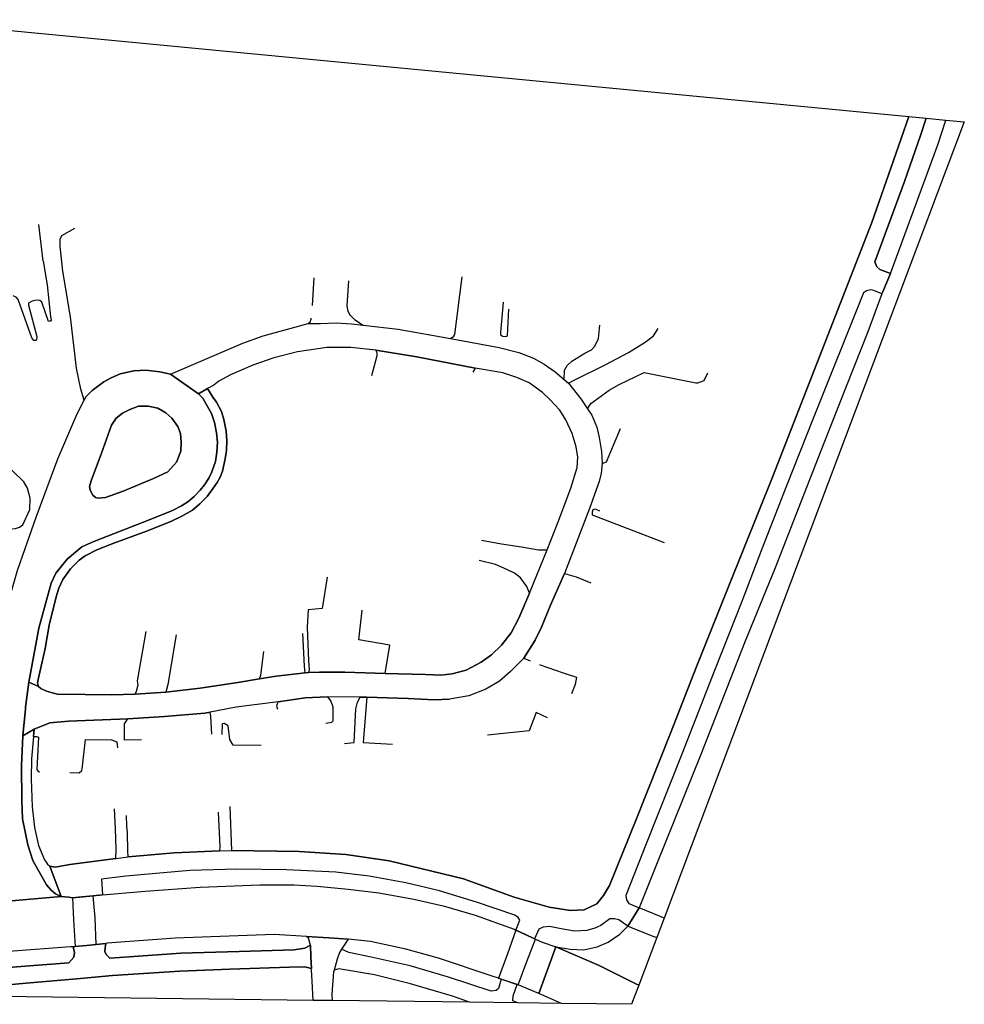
# Model space of a CAD drawing. Header units: millimetres. Extents: x 92347800 to 92626350, y 1600225090 to 1600386580.
# Tile 2 of 2: x 92471535 to 92626350, y 1600225090 to 1600386580. Entities that reach past the tile are written whole.
import ezdxf

# ---------------------------------------------------------------- set-up
doc = ezdxf.new("R2010")
doc.units = ezdxf.units.MM
doc.header["$MEASUREMENT"] = 0
for name, color, linetype in [('AnnetVegarealAvgrensning', 10, 'Continuous'), ('GangfeltAvgrensning', 10, 'Continuous'), ('KantUtsnitt', 10, 'Continuous'), ('Trafikkøy', 10, 'Continuous'), ('VegAnnenAvgrensning', 10, 'Continuous'), ('Vegdekkekant', 10, 'Continuous'), ('VegFiktivGrense', 10, 'Continuous'), ('VegGåendeOgSyklende', 10, 'Continuous'), ('VegKjørende', 10, 'Continuous')]:
    doc.layers.add(name, color=color, linetype=linetype)

# ---------------------------------------------------------------- blocks, each defined once
blk = doc.blocks.new('FKB_210_VEG_NTM 10_NN2000_FeatureWriter_20_23_FMEBLOCK1')
at = {"layer": 'VegKjørende'}
for points in [[(80, 39050, 111030), (360, 39580, 111040), (1370, 40610, 111050), (3270, 42050, 111100), (4370, 42660, 111150), (5980, 43350, 111180), (8180, 43830, 111180), (10180, 43960, 111180), (12460, 43680, 111280), (14220, 43270, 111290), (16770, 41490, 111240), (18820, 40060, 111220), (19490, 39340, 111220), (20280, 38000, 111170), (20940, 36820, 111130), (21430, 35390, 111110), (21730, 33680, 111050), (21910, 32150, 111030), (21820, 30490, 111010), (21580, 28990, 110990), (20990, 27270, 110950), (20510, 26260, 110830), (19800, 25130, 110780), (19060, 24250, 110780), (18080, 23210, 110740), (17050, 22340, 110720), (16010, 21670, 110700), (14540, 20920, 110540), (10630, 19330, 110240), (1670, 15830, 109750), (-310, 14950, 109650), (-2750, 12940, 109390), (-4580, 10660, 109340), (-5360, 8990, 109230), (-7350, 1610, 108840), (-9020, -7230, 108260), (-9540, -11340, 108060), (-9580, -11620, 108050), (-9970, -16030, 107910), (-10220, -20940, 107600), (-10170, -26600, 107250), (-10040, -29630, 107160), (-9200, -33900, 106980), (-8360, -36470, 106730), (-6120, -40440, 106510), (-5370, -41360, 106470), (-4630, -41930, 106440), (-3690, -42360, 106440), (-21910, -43960, 107560), (-20690, -43270, 107350), (-19520, -42530, 107280), (-18000, -40990, 107280), (-16140, -38570, 107090), (-15430, -36560, 107200), (-15170, -34690, 107240), (-15390, -33300, 107290), (-16090, -26740, 107530), (-16140, -21500, 107760), (-15980, -16730, 108150), (-15660, -11590, 108370), (-15320, -8850, 108410), (-15010, -6840, 108460), (-14440, -2980, 108550), (-13410, 1680, 108870), (-12850, 4240, 109170), (-10790, 11330, 109520), (-10770, 11420, 109520), (-7820, 19850, 109940), (-4250, 29410, 110410), (-1140, 36680, 110930)], [(1070, 24290, 109840), (1470, 23470, 109830), (1940, 23080, 109830), (2280, 22980, 109830), (2960, 22990, 109830), (3560, 23050, 109840), (6430, 24100, 110000), (11420, 26160, 110440), (13770, 27260, 110500), (15190, 28880, 110730), (15890, 30650, 110810), (15980, 32130, 110860), (15870, 33580, 110940), (15390, 34710, 110960), (14430, 36080, 111060), (13420, 36970, 111060), (12120, 37690, 111060), (10560, 38060, 111020), (8990, 38040, 111000), (7520, 37490, 110920), (6350, 36900, 110920), (5330, 36080, 110920), (4530, 34910, 110730), (2910, 30340, 110380), (1210, 25800, 110050), (930, 24860, 110010)]]:
    blk.add_polyline3d(points, close=True, dxfattribs=at)

msp = doc.modelspace()

# ---------------------------------------------------------------- linework, layer by layer
at = {"layer": 'AnnetVegarealAvgrensning'}
for p, q in [((92475380, 1600347000, 113400), (92474650, 1600353010, 113960)), ((92475380, 1600347000, 113400), (92476040, 1600343100, 113110)), ((92519540, 1600339690, 111130), (92519810, 1600344220, 111210)), ((92546170, 1600329420, 109800), (92545810, 1600328780, 109920)), ((92554140, 1600281880, 106480), (92555220, 1600281440, 106480)), ((92506290, 1600250340, 104520), (92506020, 1600257550, 104860))]:
    msp.add_line(p, q, dxfattribs=at)
for points in [[(92478580, 1600345330, 113110), (92478160, 1600349430, 113630), (92478180, 1600350590, 113720), (92478450, 1600351200, 114120), (92480580, 1600352390, 114120)], [(92482120, 1600324200, 111030), (92481530, 1600325970, 111210), (92480830, 1600329400, 111500), (92479840, 1600337830, 112510), (92478580, 1600345330, 113110)], [(92525430, 1600343750, 111180), (92525160, 1600339630, 111020), (92525330, 1600338760, 110950), (92525630, 1600338160, 110950), (92526430, 1600337430, 110750), (92527840, 1600336470, 110610)], [(92542140, 1600334290, 110110), (92542680, 1600334650, 110130), (92542830, 1600334970, 110130), (92544070, 1600344420, 110550)], [(92476040, 1600343100, 113110), (92476570, 1600337870, 112540), (92476690, 1600337310, 112510), (92476560, 1600337160, 112500), (92476470, 1600337120, 112490), (92476280, 1600337100, 112490), (92475150, 1600340260, 112740), (92474850, 1600340550, 112740), (92474380, 1600340560, 112740), (92474000, 1600340500, 112710), (92473590, 1600340410, 112670), (92473000, 1600340100, 112650), (92472980, 1600339750, 112640), (92474360, 1600334630, 112320), (92474290, 1600334050, 112310), (92474170, 1600333960, 112280), (92473840, 1600333990, 112270), (92473510, 1600334390, 112290), (92471270, 1600340710, 112670), (92470970, 1600341090, 112700), (92470440, 1600341270, 112710)], [(92550770, 1600340230, 110180), (92550310, 1600335260, 109710), (92550360, 1600334960, 109650), (92550680, 1600334700, 109590), (92551020, 1600334600, 109500), (92551360, 1600334670, 109360), (92551470, 1600334740, 109290), (92551690, 1600339110, 109190)], [(92518830, 1600336760, 111130), (92519160, 1600337020, 111130), (92519310, 1600337480, 111130), (92519320, 1600337610, 111130)], [(92560790, 1600327550, 109050), (92560840, 1600329090, 109060), (92561270, 1600329890, 109000), (92562000, 1600330570, 108990), (92564180, 1600331860, 108980), (92565230, 1600332440, 108980), (92565800, 1600333050, 109000), (92566400, 1600334290, 109130), (92566640, 1600336500, 109110)], [(92574060, 1600333680, 109220), (92575410, 1600334720, 109220), (92576190, 1600335910, 109270)], [(92561460, 1600326990, 109030), (92562500, 1600327530, 109070), (92567600, 1600330030, 109090), (92571310, 1600331990, 109140), (92574060, 1600333680, 109220)], [(92529260, 1600328240, 110650), (92530130, 1600331520, 110440), (92530140, 1600331920, 110440), (92529880, 1600332400, 110440)], [(92564600, 1600322770, 108630), (92565150, 1600323620, 108750), (92568130, 1600325830, 108890), (92569770, 1600326740, 108920), (92573900, 1600328740, 109020)], [(92573900, 1600328740, 109020), (92582350, 1600327010, 109170), (92582680, 1600327010, 109170), (92583710, 1600327420, 109170), (92584300, 1600328650, 109170)], [(92567010, 1600313780, 107870), (92567700, 1600314080, 107880), (92570010, 1600319540, 107920)], [(92465360, 1600303750, 109850), (92470290, 1600303080, 109820), (92470820, 1600303120, 109860), (92471480, 1600303370, 109880), (92472070, 1600303740, 109890), (92473200, 1600306220, 110140), (92473260, 1600308120, 110300), (92472800, 1600309770, 110420), (92472210, 1600310800, 110520), (92470340, 1600312610, 111010), (92468520, 1600313760, 111210), (92467320, 1600314170, 111330), (92466480, 1600314070, 111380), (92459960, 1600312050, 111460), (92459750, 1600312040, 111450), (92459540, 1600312240, 111450)], [(92577200, 1600300760, 106720), (92565420, 1600305290, 107530), (92565400, 1600305840, 107530), (92565530, 1600306260, 107570), (92565840, 1600306360, 107610), (92566540, 1600306020, 107610)], [(92547200, 1600301220, 108750), (92550500, 1600300640, 107970), (92553790, 1600300130, 107400), (92556540, 1600299650, 106840), (92557970, 1600299640, 106840)], [(92555110, 1600292530, 106420), (92554670, 1600293630, 106580), (92553610, 1600295030, 106850), (92552650, 1600295780, 107050), (92551400, 1600296420, 107410), (92549490, 1600297210, 107860), (92546830, 1600297860, 108430)], [(92521910, 1600295140, 107020), (92521100, 1600289990, 106750), (92518830, 1600289790, 106730), (92518670, 1600286970, 106610), (92518880, 1600281440, 106430), (92518960, 1600280000, 106390), (92518890, 1600279490, 106330)], [(92560810, 1600295770, 106840), (92562710, 1600295200, 106890), (92565130, 1600294200, 106840)], [(92531430, 1600279340, 106270), (92532180, 1600284000, 106340), (92527100, 1600284850, 106520), (92527670, 1600289730, 106790)], [(92490470, 1600275950, 107310), (92490670, 1600276440, 107290), (92490940, 1600277500, 107130), (92490820, 1600278140, 107060), (92492280, 1600286240, 107060)], [(92497170, 1600285700, 106920), (92495790, 1600277530, 107150), (92495510, 1600276290, 107160)], [(92518330, 1600279430, 106360), (92518200, 1600280530, 106450), (92517920, 1600285910, 106630)], [(92510850, 1600278490, 106570), (92511050, 1600279100, 106600), (92511570, 1600282950, 106680)], [(92556720, 1600280850, 106480), (92556850, 1600280790, 106480), (92560610, 1600279450, 106230), (92562810, 1600278750, 106250), (92562590, 1600277550, 106140), (92561970, 1600276020, 106130)], [(92521990, 1600275540, 106380), (92522540, 1600274790, 106370), (92522850, 1600273880, 106370), (92522830, 1600271530, 106390), (92522610, 1600271300, 106410), (92522370, 1600271230, 106430), (92521690, 1600271150, 106580)], [(92524780, 1600267880, 106230), (92526360, 1600268010, 106110), (92526610, 1600273550, 106270), (92526880, 1600274670, 106280), (92527320, 1600275490, 106370)], [(92528420, 1600275480, 106370), (92527800, 1600268020, 106390), (92532640, 1600267750, 106320)], [(92513910, 1600274700, 106580), (92513730, 1600274370, 106590), (92513640, 1600274000, 106620), (92513780, 1600273470, 106670)], [(92503000, 1600269380, 107330), (92502880, 1600272320, 107000), (92502730, 1600273000, 107010)], [(92558060, 1600272100, 106140), (92556180, 1600272930, 106140), (92555020, 1600269960, 106140), (92548180, 1600269210, 106090)], [(92491520, 1600268460, 107670), (92488690, 1600268420, 107620), (92488710, 1600271100, 107540), (92489280, 1600271930, 107460)], [(92511090, 1600267560, 106690), (92506530, 1600267580, 106700), (92505980, 1600268540, 106750), (92505680, 1600270740, 106870), (92505020, 1600271150, 106930), (92504720, 1600271100, 107010), (92504680, 1600269360, 107310)], [(92473800, 1600269020, 107940), (92474280, 1600269030, 107900), (92474590, 1600268900, 107850), (92474330, 1600263620, 107690), (92474550, 1600263300, 107690), (92474850, 1600263210, 107680)], [(92479760, 1600263090, 107570), (92481280, 1600263060, 107560), (92481740, 1600263450, 107590), (92481780, 1600263640, 107590), (92482300, 1600268530, 107740), (92486580, 1600268470, 107570), (92487430, 1600268150, 107640), (92487550, 1600267140, 107630)], [(92487310, 1600249010, 105730), (92487370, 1600250490, 105560), (92487240, 1600253940, 104850), (92487060, 1600257150, 104940)], [(92504340, 1600250270, 104680), (92504370, 1600250930, 104670), (92504110, 1600256600, 104810)], [(92489290, 1600249300, 105640), (92489260, 1600250250, 105510), (92489180, 1600253260, 104840), (92489100, 1600254310, 104840), (92489040, 1600256040, 104900)]]:
    msp.add_polyline3d(points, dxfattribs=at)
at = {"layer": 'GangfeltAvgrensning'}
for p, q in [((92480170, 1600242560, 106290), (92483600, 1600242890, 106090)), ((92480170, 1600242560, 106290), (92480370, 1600238970, 106350)), ((92483890, 1600239290, 106110), (92483600, 1600242890, 106090)), ((92573070, 1600240910, 100410), (92571180, 1600237880, 100310)), ((92576670, 1600239410, 100220), (92573070, 1600240910, 100410)), ((92484080, 1600234920, 105990), (92483890, 1600239290, 106110)), ((92577140, 1600239220, 100220), (92576670, 1600239410, 100220)), ((92552840, 1600237270, 101260), (92551460, 1600233370, 101050)), ((92552840, 1600237270, 101260), (92556090, 1600235770, 101050)), ((92571180, 1600237880, 100310), (92575490, 1600236220, 100080)), ((92554660, 1600232100, 100840), (92556090, 1600235770, 101050)), ((92575490, 1600236220, 100080), (92575940, 1600236040, 100070)), ((92551460, 1600233370, 101050), (92550010, 1600229360, 100940)), ((92553230, 1600228260, 100690), (92554660, 1600232100, 100840)), ((92550010, 1600229360, 100940), (92553230, 1600228260, 100690))]:
    msp.add_line(p, q, dxfattribs=at)
msp.add_polyline3d([(92480370, 1600238970, 106350), (92480610, 1600234560, 106190), (92484080, 1600234920, 105990)], dxfattribs=at)
at = {"layer": 'KantUtsnitt'}
for p, q in [((92617280, 1600370690, 104440), (92620110, 1600370420, 104280)), ((92620110, 1600370420, 104280), (92623340, 1600370110, 104130)), ((92577140, 1600239220, 100220), (92575940, 1600236040, 100070)), ((92575940, 1600236040, 100070), (92572990, 1600228220, 99770)), ((92522720, 1600225700, 103970), (92519630, 1600225740, 104060)), ((92545250, 1600225420, 101380), (92522720, 1600225700, 103970)), ((92553180, 1600225330, 100780), (92545250, 1600225420, 101380)), ((92560360, 1600225240, 100190), (92553180, 1600225330, 100780))]:
    msp.add_line(p, q, dxfattribs=at)
for points in [[(92430420, 1600382540, 124450), (92451710, 1600386580, 122140), (92617280, 1600370690, 104440)], [(92623340, 1600370110, 104130), (92626350, 1600369820, 104050), (92577140, 1600239220, 100220)], [(92519630, 1600225740, 104060), (92417030, 1600227020, 111010), (92407070, 1600232320, 111770)], [(92572990, 1600228220, 99770), (92571820, 1600225090, 99860), (92560360, 1600225240, 100190)]]:
    msp.add_polyline3d(points, dxfattribs=at)
at = {"layer": 'Trafikkøy'}
msp.add_polyline3d([(92483110, 1600309440, 109840), (92482970, 1600310010, 110010), (92483250, 1600310950, 110050), (92484950, 1600315490, 110380), (92486570, 1600320060, 110730), (92487370, 1600321230, 110920), (92488390, 1600322050, 110920), (92489560, 1600322640, 110920), (92491030, 1600323190, 111000), (92492600, 1600323210, 111020), (92494160, 1600322840, 111060), (92495460, 1600322120, 111060), (92496470, 1600321230, 111060), (92497430, 1600319860, 110960), (92497910, 1600318730, 110940), (92498020, 1600317280, 110860), (92497930, 1600315800, 110810), (92497230, 1600314030, 110730), (92495810, 1600312410, 110500), (92493460, 1600311310, 110440), (92488470, 1600309250, 110000), (92485600, 1600308200, 109840), (92485000, 1600308140, 109830), (92484320, 1600308130, 109830), (92483980, 1600308230, 109830), (92483510, 1600308620, 109830)], close=True, dxfattribs=at)
at = {"layer": 'VegAnnenAvgrensning'}
for p, q in [((92555110, 1600292530, 106420), (92557970, 1600299640, 106840)), ((92495510, 1600276290, 107160), (92490470, 1600275950, 107310)), ((92527320, 1600275490, 106370), (92521990, 1600275540, 106380)), ((92473800, 1600269020, 107940), (92473910, 1600270230, 107980)), ((92504340, 1600250270, 104680), (92506290, 1600250340, 104520)), ((92487310, 1600249010, 105730), (92489290, 1600249300, 105640))]:
    msp.add_line(p, q, dxfattribs=at)
for points in [[(92518830, 1600336760, 111130), (92520820, 1600336740, 110960), (92523420, 1600336850, 110880), (92525890, 1600336720, 110760), (92527840, 1600336470, 110610)], [(92542140, 1600334290, 110110), (92550130, 1600332810, 109670), (92553320, 1600332010, 109480), (92555740, 1600331090, 109350), (92557470, 1600330100, 109240), (92559270, 1600328840, 109110), (92560790, 1600327550, 109050)], [(92529880, 1600332400, 110440), (92536600, 1600331280, 110110), (92546170, 1600329420, 109800)], [(92561460, 1600326990, 109030), (92563500, 1600324420, 108740), (92564600, 1600322770, 108630)], [(92471250, 1600296480, 109520), (92471270, 1600296570, 109520), (92474220, 1600305000, 109940), (92477790, 1600314560, 110410), (92480900, 1600321830, 110930), (92482120, 1600324200, 111030)], [(92567010, 1600313780, 107870), (92566850, 1600312200, 107760), (92566510, 1600310850, 107680), (92564930, 1600306410, 107420), (92560810, 1600295770, 106840)], [(92554140, 1600281880, 106480), (92552000, 1600279650, 106450), (92550160, 1600278100, 106410), (92547920, 1600276770, 106380), (92545160, 1600275680, 106310), (92542000, 1600275130, 106310)], [(92518330, 1600279430, 106360), (92513590, 1600278930, 106470), (92510850, 1600278490, 106570)], [(92531430, 1600279340, 106270), (92524840, 1600279570, 106250), (92520690, 1600279540, 106270), (92518890, 1600279490, 106330)], [(92528420, 1600275480, 106370), (92535210, 1600275230, 106320), (92539460, 1600275040, 106320), (92542000, 1600275130, 106310)], [(92513910, 1600274700, 106580), (92507010, 1600273820, 106730), (92502730, 1600273000, 107010)], [(92473910, 1600270230, 107980), (92476450, 1600271270, 107920), (92479520, 1600271550, 107810), (92489280, 1600271930, 107460)]]:
    msp.add_polyline3d(points, dxfattribs=at)
at = {"layer": 'Vegdekkekant'}
for p, q in [((92617280, 1600370690, 104440), (92614740, 1600363500, 104370)), ((92560790, 1600327550, 109050), (92561460, 1600326990, 109030)), ((92518890, 1600279490, 106330), (92518330, 1600279430, 106360)), ((92525380, 1600235800, 102920), (92524260, 1600234110, 103160)), ((92555930, 1600235850, 101060), (92556090, 1600235770, 101050)), ((92480610, 1600234560, 106190), (92480280, 1600234530, 106210)), ((92550450, 1600229210, 100910), (92550010, 1600229360, 100940)), ((92553230, 1600228260, 100690), (92553070, 1600228320, 100710)), ((92560360, 1600225240, 100190), (92556620, 1600226880, 100440))]:
    msp.add_line(p, q, dxfattribs=at)
for points in [[(92614230, 1600344970, 103870), (92612520, 1600345590, 104040), (92612000, 1600346060, 104030), (92611680, 1600346860, 104030), (92616540, 1600360030, 104170), (92619170, 1600367610, 104210), (92620110, 1600370420, 104280)], [(92614230, 1600344970, 103870), (92622050, 1600366210, 104050), (92623340, 1600370110, 104130)], [(92614740, 1600363500, 104370), (92611220, 1600353320, 104170), (92594890, 1600311540, 103700), (92587740, 1600293720, 103210), (92582490, 1600280610, 102710), (92578210, 1600269580, 102370), (92572580, 1600255420, 101620), (92568210, 1600244600, 101220), (92567230, 1600242920, 101160), (92566100, 1600241590, 101110), (92564070, 1600240600, 101090), (92561820, 1600240470, 101110), (92558320, 1600241010, 101250), (92552600, 1600242660, 101650), (92544260, 1600245660, 102110), (92532080, 1600248600, 102870), (92524980, 1600249680, 103330), (92517350, 1600250150, 103740), (92506290, 1600250340, 104520)], [(92612850, 1600341610, 103820), (92611510, 1600342180, 103950), (92610980, 1600342260, 104040), (92610300, 1600342100, 104090), (92609850, 1600341770, 104170), (92601590, 1600321170, 104100), (92597210, 1600310100, 103700), (92593140, 1600299610, 103310), (92589870, 1600291180, 103070), (92585400, 1600279820, 102680), (92580050, 1600266090, 102150), (92574200, 1600251420, 101550), (92570890, 1600242960, 101110), (92570970, 1600242220, 101030), (92571360, 1600241630, 100920), (92573070, 1600240910, 100410)], [(92612850, 1600341610, 103820), (92610540, 1600335380, 103560), (92607010, 1600326420, 103350), (92602860, 1600315860, 103020), (92599640, 1600307590, 102600), (92595330, 1600296700, 102270), (92590330, 1600284400, 101900), (92583150, 1600266060, 101190), (92575810, 1600247750, 100610), (92573070, 1600240910, 100410)], [(92496260, 1600328420, 111290), (92503530, 1600331560, 111470), (92508130, 1600333530, 111420), (92511460, 1600334730, 111380), (92516040, 1600335990, 111290), (92518830, 1600336760, 111130)], [(92527840, 1600336470, 110610), (92533580, 1600335830, 110500), (92542140, 1600334290, 110110)], [(92529880, 1600332400, 110440), (92525820, 1600332840, 110660), (92521890, 1600332800, 110800), (92517080, 1600332130, 110980), (92513170, 1600331110, 111170), (92509760, 1600329930, 111270), (92506100, 1600328330, 111370), (92504160, 1600327290, 111410), (92503330, 1600326650, 111320), (92502340, 1600326100, 111320)], [(92496260, 1600328420, 111290), (92494500, 1600328830, 111280), (92492220, 1600329110, 111180), (92490220, 1600328980, 111180), (92488020, 1600328500, 111180), (92486410, 1600327810, 111150), (92485310, 1600327200, 111100), (92483410, 1600325760, 111050), (92482400, 1600324730, 111040), (92482120, 1600324200, 111030)], [(92557970, 1600299640, 106840), (92559780, 1600304240, 107230), (92561880, 1600309760, 107530), (92562880, 1600313110, 107760), (92562990, 1600314820, 108000), (92562720, 1600316540, 108090), (92562100, 1600318730, 108290), (92561050, 1600320960, 108550), (92560040, 1600322560, 108650), (92558400, 1600324300, 108670), (92557230, 1600325460, 108770), (92555010, 1600327040, 109070), (92553010, 1600327900, 109250), (92550740, 1600328670, 109500), (92546170, 1600329420, 109800)], [(92474610, 1600277230, 108060), (92474470, 1600277790, 108120), (92474550, 1600278340, 108210), (92475700, 1600283440, 108730), (92476390, 1600287250, 108930), (92477500, 1600291900, 109230), (92477930, 1600293350, 109340), (92478590, 1600294740, 109420), (92479880, 1600296500, 109500), (92481300, 1600297910, 109630), (92482270, 1600298630, 109750), (92484160, 1600299620, 109860), (92486980, 1600300720, 110090), (92492500, 1600302770, 110370), (92496420, 1600304340, 110630), (92498130, 1600305150, 110830), (92499840, 1600306150, 110870), (92501060, 1600307160, 110900), (92502250, 1600308400, 110930), (92503250, 1600309740, 111050), (92503910, 1600310690, 111080), (92504390, 1600311560, 111050), (92504770, 1600312550, 111030), (92505210, 1600314530, 111170), (92505410, 1600315920, 111200), (92505490, 1600317500, 111200), (92505350, 1600319100, 111200), (92504990, 1600320990, 111310), (92504590, 1600322340, 111340), (92503800, 1600323850, 111260), (92503210, 1600324690, 111310), (92502340, 1600326100, 111320)], [(92473020, 1600277920, 108260), (92474690, 1600286760, 108840), (92476680, 1600294140, 109230), (92477460, 1600295810, 109340), (92479290, 1600298090, 109390), (92481730, 1600300100, 109650), (92483710, 1600300980, 109750), (92492670, 1600304480, 110240), (92496580, 1600306070, 110540), (92498050, 1600306820, 110700), (92499090, 1600307490, 110720), (92500120, 1600308360, 110740), (92501100, 1600309400, 110780), (92501840, 1600310280, 110780), (92502550, 1600311410, 110830), (92503030, 1600312420, 110950), (92503620, 1600314140, 110990), (92503860, 1600315640, 111010), (92503950, 1600317300, 111030), (92503770, 1600318830, 111050), (92503470, 1600320540, 111110), (92502980, 1600321970, 111130), (92502320, 1600323150, 111170), (92501530, 1600324490, 111220), (92500860, 1600325210, 111220)], [(92483110, 1600309440, 109840), (92483510, 1600308620, 109830), (92483980, 1600308230, 109830), (92484320, 1600308130, 109830), (92485000, 1600308140, 109830), (92485600, 1600308200, 109840), (92488470, 1600309250, 110000), (92493460, 1600311310, 110440), (92495810, 1600312410, 110500), (92497230, 1600314030, 110730), (92497930, 1600315800, 110810), (92498020, 1600317280, 110860), (92497910, 1600318730, 110940), (92497430, 1600319860, 110960), (92496470, 1600321230, 111060), (92495460, 1600322120, 111060), (92494160, 1600322840, 111060), (92492600, 1600323210, 111020), (92491030, 1600323190, 111000), (92489560, 1600322640, 110920), (92488390, 1600322050, 110920), (92487370, 1600321230, 110920), (92486570, 1600320060, 110730), (92484950, 1600315490, 110380), (92483250, 1600310950, 110050), (92482970, 1600310010, 110010), (92483110, 1600309440, 109840)], [(92564600, 1600322770, 108630), (92565320, 1600321730, 108600), (92566110, 1600319750, 108420), (92566510, 1600318050, 108290), (92566900, 1600315760, 108080), (92567010, 1600313780, 107870)], [(92554140, 1600281880, 106480), (92555110, 1600283340, 106480), (92556020, 1600284810, 106500), (92557080, 1600286940, 106500), (92558520, 1600290570, 106560), (92560810, 1600295770, 106840)], [(92555110, 1600292530, 106420), (92553360, 1600288420, 106410), (92552110, 1600286000, 106350), (92550520, 1600284020, 106330), (92548860, 1600282420, 106300), (92547170, 1600281190, 106240), (92544690, 1600279890, 106220), (92542410, 1600279300, 106220), (92540530, 1600279090, 106180), (92538040, 1600279170, 106160), (92531430, 1600279340, 106270)], [(92490470, 1600275950, 107310), (92486560, 1600275840, 107460), (92482290, 1600275880, 107690), (92477740, 1600275980, 107840), (92477090, 1600276110, 107860), (92475920, 1600276470, 107910), (92474990, 1600276890, 108010), (92474610, 1600277230, 108060)], [(92510850, 1600278490, 106570), (92507280, 1600277870, 106750), (92501120, 1600276960, 106930), (92495510, 1600276290, 107160)], [(92513910, 1600274700, 106580), (92518330, 1600275360, 106460), (92521990, 1600275540, 106380)], [(92527320, 1600275490, 106370), (92528360, 1600275490, 106370), (92528420, 1600275480, 106370)], [(92489280, 1600271930, 107460), (92495240, 1600272300, 107200), (92501870, 1600272860, 107080), (92502730, 1600273000, 107010)], [(92478350, 1600242790, 106440), (92477410, 1600243220, 106440), (92476670, 1600243790, 106470), (92475920, 1600244710, 106510), (92473680, 1600248680, 106730), (92472840, 1600251250, 106980), (92472000, 1600255520, 107160), (92471870, 1600258550, 107250), (92471820, 1600264210, 107600), (92472070, 1600269120, 107910)], [(92473800, 1600269020, 107940), (92473490, 1600265340, 107690), (92473440, 1600262090, 107510), (92473560, 1600257500, 107290), (92473960, 1600254070, 107130), (92474590, 1600251130, 106880), (92475590, 1600248800, 106710), (92476110, 1600248070, 106670), (92476450, 1600247760, 106640)], [(92504340, 1600250270, 104680), (92496850, 1600249960, 105140), (92489290, 1600249300, 105640)], [(92480280, 1600234530, 106210), (92480510, 1600233570, 106340), (92480380, 1600232840, 106370), (92479570, 1600231870, 106460), (92472450, 1600231350, 106950), (92461630, 1600230470, 107800), (92450870, 1600229750, 108620), (92446380, 1600229660, 109050), (92438550, 1600229730, 109500), (92432000, 1600230090, 109970), (92426010, 1600230610, 110430), (92422100, 1600231260, 110740), (92415780, 1600232690, 111220), (92409590, 1600234680, 111540), (92404160, 1600236550, 111990), (92400300, 1600238420, 112270), (92395320, 1600241170, 112680), (92391940, 1600243660, 112860), (92388430, 1600246680, 113200), (92386190, 1600248880, 113270)], [(92487310, 1600249010, 105730), (92479770, 1600248030, 106240), (92477370, 1600247600, 106560), (92476450, 1600247760, 106640)], [(92552840, 1600237270, 101260), (92553490, 1600238880, 101350), (92553230, 1600239350, 101400), (92552710, 1600239690, 101420), (92546390, 1600241860, 101890), (92540360, 1600243710, 102330), (92534810, 1600245040, 102630), (92528820, 1600246120, 103010), (92523320, 1600246750, 103410), (92515270, 1600247130, 103960), (92507140, 1600247240, 104570), (92499440, 1600247060, 105020), (92488930, 1600246120, 105710), (92484940, 1600245610, 105960), (92485100, 1600243030, 106000)], [(92485100, 1600243030, 106000), (92492120, 1600243670, 105410), (92501090, 1600244310, 104890), (92510870, 1600244700, 104240), (92516460, 1600244680, 103980), (92520270, 1600244440, 103670), (92525360, 1600243990, 103200), (92530390, 1600243350, 102980), (92536110, 1600242320, 102470), (92540930, 1600241250, 102190), (92546170, 1600239730, 101870), (92552550, 1600237410, 101290), (92552840, 1600237270, 101260)], [(92478350, 1600242790, 106440), (92479590, 1600242640, 106340), (92480170, 1600242560, 106290)], [(92571180, 1600237880, 100310), (92569710, 1600238950, 100750), (92569040, 1600239110, 100920), (92568240, 1600239100, 100980), (92566770, 1600238030, 100950), (92565770, 1600237560, 100960), (92564500, 1600237220, 100970), (92562480, 1600237080, 100980), (92560260, 1600237450, 100990), (92558390, 1600237840, 101110), (92557350, 1600237740, 101130), (92556630, 1600237420, 101110), (92555930, 1600235850, 101060)], [(92480280, 1600234530, 106210), (92479870, 1600234490, 106230), (92469050, 1600233700, 106890), (92463110, 1600233300, 107460), (92455240, 1600232700, 108070), (92446670, 1600232440, 108720), (92441350, 1600232320, 109180), (92435500, 1600232540, 109550), (92429950, 1600232970, 109960), (92424720, 1600233620, 110420), (92419940, 1600234540, 110630), (92413930, 1600236120, 111100), (92408490, 1600237990, 111450)], [(92559380, 1600234530, 100820), (92561780, 1600234110, 100680), (92563980, 1600234030, 100480), (92566170, 1600234510, 100400), (92567970, 1600235260, 100340), (92569890, 1600236600, 100330), (92571180, 1600237880, 100310)], [(92518560, 1600236230, 103430), (92513240, 1600236530, 103850), (92497030, 1600235920, 104970), (92485860, 1600235110, 105880), (92485640, 1600235080, 105890)], [(92519210, 1600234810, 103410), (92518860, 1600235960, 103380), (92518560, 1600236230, 103430)], [(92550010, 1600229360, 100940), (92548970, 1600229720, 101020), (92540190, 1600232650, 101610), (92534800, 1600234130, 102140), (92529050, 1600235380, 102710), (92525380, 1600235800, 102920)], [(92556090, 1600235770, 101050), (92557150, 1600235290, 100970), (92559380, 1600234530, 100820)], [(92484080, 1600234920, 105990), (92482460, 1600234760, 106080), (92480610, 1600234560, 106190)], [(92519210, 1600234810, 103410), (92518240, 1600234310, 103500), (92516530, 1600234050, 103660), (92507500, 1600233740, 104420), (92497940, 1600233480, 105080), (92489490, 1600232890, 105730), (92486280, 1600232680, 105950), (92485710, 1600233240, 105930), (92485510, 1600233760, 105880), (92485550, 1600234330, 105860), (92485640, 1600235080, 105890)], [(92550450, 1600229210, 100910), (92549990, 1600227660, 100950), (92549650, 1600227380, 101030), (92548780, 1600227270, 101110), (92541790, 1600229540, 101620), (92535510, 1600231420, 102130), (92529120, 1600232810, 102750), (92525460, 1600233610, 103060), (92524260, 1600234110, 103160)], [(92407070, 1600232320, 111770), (92408320, 1600231880, 111700), (92411850, 1600230790, 111420), (92416990, 1600229540, 111090), (92422620, 1600228440, 110680), (92426260, 1600227880, 110490), (92432010, 1600227330, 110070), (92440540, 1600226850, 109520), (92448160, 1600227020, 109060), (92454920, 1600227300, 108470), (92459990, 1600227710, 108000), (92469020, 1600228250, 107420), (92472570, 1600228550, 107100), (92481500, 1600229320, 106510), (92486770, 1600229790, 106060), (92497780, 1600230530, 105240), (92505990, 1600230840, 104690), (92515740, 1600231170, 103930), (92518270, 1600231210, 103750), (92518720, 1600231120, 103730), (92519330, 1600230950, 103700)], [(92519630, 1600225740, 104060), (92519450, 1600228890, 103840), (92519340, 1600230720, 103710), (92519330, 1600230950, 103700)], [(92523050, 1600230710, 103550), (92522970, 1600230440, 103580), (92522680, 1600226750, 103850), (92522720, 1600225700, 103970)], [(92545250, 1600225420, 101380), (92542450, 1600226430, 101540), (92535580, 1600228460, 102070), (92529690, 1600229920, 102700), (92523850, 1600230890, 103290), (92523050, 1600230710, 103550)], [(92553180, 1600225330, 100780), (92552340, 1600225680, 100830), (92552430, 1600226460, 100800), (92553060, 1600228320, 100710)], [(92556620, 1600226880, 100440), (92553880, 1600228030, 100640), (92553230, 1600228260, 100690)]]:
    msp.add_polyline3d(points, dxfattribs=at)
at = {"layer": 'VegFiktivGrense'}
for p, q in [((92612850, 1600341610, 103820), (92613000, 1600341970, 103830)), ((92500860, 1600325210, 111220), (92502340, 1600326100, 111320)), ((92474610, 1600277230, 108060), (92473020, 1600277920, 108260)), ((92472070, 1600269120, 107910), (92473910, 1600270230, 107980)), ((92478350, 1600242790, 106440), (92476450, 1600247760, 106640)), ((92478350, 1600242790, 106440), (92460130, 1600241190, 107560)), ((92483600, 1600242890, 106090), (92485100, 1600243030, 106000)), ((92485640, 1600235080, 105890), (92484080, 1600234920, 105990)), ((92559380, 1600234530, 100820), (92556620, 1600226880, 100440))]:
    msp.add_line(p, q, dxfattribs=at)
for points in [[(92613000, 1600341970, 103830), (92613660, 1600343550, 103850), (92614230, 1600344970, 103870)], [(92496260, 1600328420, 111290), (92498810, 1600326640, 111240), (92500860, 1600325210, 111220)], [(92472070, 1600269120, 107910), (92472460, 1600273530, 108050), (92472500, 1600273810, 108060), (92473020, 1600277920, 108260)], [(92480170, 1600242560, 106290), (92481780, 1600242720, 106190), (92483600, 1600242890, 106090)], [(92571180, 1600237880, 100310), (92572190, 1600239490, 100360), (92573070, 1600240910, 100410)], [(92552840, 1600237270, 101260), (92554440, 1600236530, 101160), (92555930, 1600235850, 101060)], [(92525380, 1600235800, 102920), (92522180, 1600236000, 103160), (92518560, 1600236230, 103430)], [(92519340, 1600230950, 103700), (92519270, 1600232870, 103550), (92519210, 1600234810, 103410)], [(92524260, 1600234110, 103160), (92523930, 1600233610, 103230), (92523590, 1600232490, 103360), (92523050, 1600230710, 103550)], [(92572990, 1600228220, 99770), (92572490, 1600228470, 99800), (92566530, 1600231480, 100210), (92559380, 1600234530, 100820)], [(92553070, 1600228320, 100710), (92551780, 1600228750, 100810), (92550450, 1600229210, 100910)]]:
    msp.add_polyline3d(points, dxfattribs=at)
at = {"layer": 'VegGåendeOgSyklende'}
for points in [[(92485100, 1600243030, 106000), (92483600, 1600242890, 106090), (92481780, 1600242720, 106190), (92480170, 1600242560, 106290), (92479590, 1600242640, 106340), (92478350, 1600242790, 106440), (92476450, 1600247760, 106640), (92477370, 1600247600, 106560), (92479770, 1600248030, 106240), (92487310, 1600249010, 105730), (92489290, 1600249300, 105640), (92496850, 1600249960, 105140), (92504340, 1600250270, 104680), (92506290, 1600250340, 104520), (92517350, 1600250150, 103740), (92524980, 1600249680, 103330), (92532080, 1600248600, 102870), (92544260, 1600245660, 102110), (92552600, 1600242660, 101650), (92558320, 1600241010, 101250), (92561820, 1600240470, 101110), (92564070, 1600240600, 101090), (92566100, 1600241590, 101110), (92567230, 1600242920, 101160), (92568210, 1600244600, 101220), (92572580, 1600255420, 101620), (92578210, 1600269580, 102370), (92582490, 1600280610, 102710), (92587740, 1600293720, 103210), (92594890, 1600311540, 103700), (92611220, 1600353320, 104170), (92614740, 1600363500, 104370), (92617280, 1600370690, 104440), (92620110, 1600370420, 104280), (92619170, 1600367610, 104210), (92616540, 1600360030, 104170), (92611680, 1600346860, 104030), (92612000, 1600346060, 104030), (92612520, 1600345590, 104040), (92614230, 1600344970, 103870), (92613660, 1600343550, 103850), (92613000, 1600341970, 103830), (92612850, 1600341610, 103820), (92611510, 1600342180, 103950), (92610980, 1600342260, 104040), (92610300, 1600342100, 104090), (92609850, 1600341770, 104170), (92601590, 1600321170, 104100), (92597210, 1600310100, 103700), (92593140, 1600299610, 103310), (92589870, 1600291180, 103070), (92585400, 1600279820, 102680), (92580050, 1600266090, 102150), (92574200, 1600251420, 101550), (92570890, 1600242960, 101110), (92570970, 1600242220, 101030), (92571360, 1600241630, 100920), (92573070, 1600240910, 100410), (92572190, 1600239490, 100360), (92571180, 1600237880, 100310), (92569710, 1600238950, 100750), (92569040, 1600239110, 100920), (92568240, 1600239100, 100980), (92566770, 1600238030, 100950), (92565770, 1600237560, 100960), (92564500, 1600237220, 100970), (92562480, 1600237080, 100980), (92560260, 1600237450, 100990), (92558390, 1600237840, 101110), (92557350, 1600237740, 101130), (92556630, 1600237420, 101110), (92555930, 1600235850, 101060), (92554440, 1600236530, 101160), (92552840, 1600237270, 101260), (92553490, 1600238880, 101350), (92553230, 1600239350, 101400), (92552710, 1600239690, 101420), (92546390, 1600241860, 101890), (92540360, 1600243710, 102330), (92534810, 1600245040, 102630), (92528820, 1600246120, 103010), (92523320, 1600246750, 103410), (92515270, 1600247130, 103960), (92507140, 1600247240, 104570), (92499440, 1600247060, 105020), (92488930, 1600246120, 105710), (92484940, 1600245610, 105960)], [(92500860, 1600325210, 111220), (92502340, 1600326100, 111320), (92503210, 1600324690, 111310), (92503800, 1600323850, 111260), (92504590, 1600322340, 111340), (92504990, 1600320990, 111310), (92505350, 1600319100, 111200), (92505490, 1600317500, 111200), (92505410, 1600315920, 111200), (92505210, 1600314530, 111170), (92504770, 1600312550, 111030), (92504390, 1600311560, 111050), (92503910, 1600310690, 111080), (92503250, 1600309740, 111050), (92502250, 1600308400, 110930), (92501060, 1600307160, 110900), (92499840, 1600306150, 110870), (92498130, 1600305150, 110830), (92496420, 1600304340, 110630), (92492500, 1600302770, 110370), (92486980, 1600300720, 110090), (92484160, 1600299620, 109860), (92482270, 1600298630, 109750), (92481300, 1600297910, 109630), (92479880, 1600296500, 109500), (92478590, 1600294740, 109420), (92477930, 1600293350, 109340), (92477500, 1600291900, 109230), (92476390, 1600287250, 108930), (92475700, 1600283440, 108730), (92474550, 1600278340, 108210), (92474470, 1600277790, 108120), (92474610, 1600277230, 108060), (92473020, 1600277920, 108260), (92474690, 1600286760, 108840), (92476680, 1600294140, 109230), (92477460, 1600295810, 109340), (92479290, 1600298090, 109390), (92481730, 1600300100, 109650), (92483710, 1600300980, 109750), (92492670, 1600304480, 110240), (92496580, 1600306070, 110540), (92498050, 1600306820, 110700), (92499090, 1600307490, 110720), (92500120, 1600308360, 110740), (92501100, 1600309400, 110780), (92501840, 1600310280, 110780), (92502550, 1600311410, 110830), (92503030, 1600312420, 110950), (92503620, 1600314140, 110990), (92503860, 1600315640, 111010), (92503950, 1600317300, 111030), (92503770, 1600318830, 111050), (92503470, 1600320540, 111110), (92502980, 1600321970, 111130), (92502320, 1600323150, 111170), (92501530, 1600324490, 111220)], [(92472070, 1600269120, 107910), (92473910, 1600270230, 107980), (92473800, 1600269020, 107940), (92473490, 1600265340, 107690), (92473440, 1600262090, 107510), (92473560, 1600257500, 107290), (92473960, 1600254070, 107130), (92474590, 1600251130, 106880), (92475590, 1600248800, 106710), (92476110, 1600248070, 106670), (92476450, 1600247760, 106640), (92478350, 1600242790, 106440), (92477410, 1600243220, 106440), (92476670, 1600243790, 106470), (92475920, 1600244710, 106510), (92473680, 1600248680, 106730), (92472840, 1600251250, 106980), (92472000, 1600255520, 107160), (92471870, 1600258550, 107250), (92471820, 1600264210, 107600)], [(92519630, 1600225740, 104060), (92519450, 1600228890, 103840), (92519340, 1600230720, 103710), (92519330, 1600230950, 103700), (92519340, 1600230950, 103700), (92519270, 1600232870, 103550), (92519210, 1600234810, 103410), (92518860, 1600235960, 103380), (92518560, 1600236230, 103430), (92522180, 1600236000, 103160), (92525380, 1600235800, 102920), (92524260, 1600234110, 103160), (92523930, 1600233610, 103230), (92523590, 1600232490, 103360), (92523050, 1600230710, 103550), (92522970, 1600230440, 103580), (92522680, 1600226750, 103850), (92522720, 1600225700, 103970)]]:
    msp.add_polyline3d(points, close=True, dxfattribs=at)
msp.add_polyline3d([(92461630, 1600230470, 107800), (92472450, 1600231350, 106950), (92479570, 1600231870, 106460), (92480380, 1600232840, 106370), (92480510, 1600233570, 106340), (92480280, 1600234530, 106210), (92480610, 1600234560, 106190), (92482460, 1600234760, 106080), (92484080, 1600234920, 105990), (92485640, 1600235080, 105890), (92485550, 1600234330, 105860), (92485510, 1600233760, 105880), (92485710, 1600233240, 105930), (92486280, 1600232680, 105950), (92489490, 1600232890, 105730), (92497940, 1600233480, 105080), (92507500, 1600233740, 104420), (92516530, 1600234050, 103660), (92518240, 1600234310, 103500), (92519210, 1600234810, 103410), (92519270, 1600232870, 103550), (92519340, 1600230950, 103700), (92519330, 1600230950, 103700), (92518720, 1600231120, 103730), (92518270, 1600231210, 103750), (92515740, 1600231170, 103930), (92505990, 1600230840, 104690), (92497780, 1600230530, 105240), (92486770, 1600229790, 106060), (92481500, 1600229320, 106510), (92472570, 1600228550, 107100), (92469020, 1600228250, 107420)], dxfattribs=at)
at = {"layer": 'VegKjørende'}
for points in [[(92546170, 1600329420, 109800), (92536600, 1600331280, 110110), (92529880, 1600332400, 110440), (92525820, 1600332840, 110660), (92521890, 1600332800, 110800), (92517080, 1600332130, 110980), (92513170, 1600331110, 111170), (92509760, 1600329930, 111270), (92506100, 1600328330, 111370), (92504160, 1600327290, 111410), (92503330, 1600326650, 111320), (92502340, 1600326100, 111320), (92500860, 1600325210, 111220), (92498810, 1600326640, 111240), (92496260, 1600328420, 111290), (92503530, 1600331560, 111470), (92508130, 1600333530, 111420), (92511460, 1600334730, 111380), (92516040, 1600335990, 111290), (92518830, 1600336760, 111130), (92520820, 1600336740, 110960), (92523420, 1600336850, 110880), (92525890, 1600336720, 110760), (92527840, 1600336470, 110610), (92533580, 1600335830, 110500), (92542140, 1600334290, 110110), (92550130, 1600332810, 109670), (92553320, 1600332010, 109480), (92555740, 1600331090, 109350), (92557470, 1600330100, 109240), (92559270, 1600328840, 109110), (92560790, 1600327550, 109050), (92561460, 1600326990, 109030), (92563500, 1600324420, 108740), (92564600, 1600322770, 108630), (92565320, 1600321730, 108600), (92566110, 1600319750, 108420), (92566510, 1600318050, 108290), (92566900, 1600315760, 108080), (92567010, 1600313780, 107870), (92566850, 1600312200, 107760), (92566510, 1600310850, 107680), (92564930, 1600306410, 107420), (92560810, 1600295770, 106840), (92558520, 1600290570, 106560), (92557080, 1600286940, 106500), (92556020, 1600284810, 106500), (92555110, 1600283340, 106480), (92554140, 1600281880, 106480), (92552000, 1600279650, 106450), (92550160, 1600278100, 106410), (92547920, 1600276770, 106380), (92545160, 1600275680, 106310), (92542000, 1600275130, 106310), (92539460, 1600275040, 106320), (92535210, 1600275230, 106320), (92528420, 1600275480, 106370), (92528360, 1600275490, 106370), (92527320, 1600275490, 106370), (92521990, 1600275540, 106380), (92518330, 1600275360, 106460), (92513910, 1600274700, 106580), (92507010, 1600273820, 106730), (92502730, 1600273000, 107010), (92501870, 1600272860, 107080), (92495240, 1600272300, 107200), (92489280, 1600271930, 107460), (92479520, 1600271550, 107810), (92476450, 1600271270, 107920), (92473910, 1600270230, 107980), (92472070, 1600269120, 107910), (92472460, 1600273530, 108050), (92472500, 1600273810, 108060), (92473020, 1600277920, 108260), (92474610, 1600277230, 108060), (92474990, 1600276890, 108010), (92475920, 1600276470, 107910), (92477090, 1600276110, 107860), (92477740, 1600275980, 107840), (92482290, 1600275880, 107690), (92486560, 1600275840, 107460), (92490470, 1600275950, 107310), (92495510, 1600276290, 107160), (92501120, 1600276960, 106930), (92507280, 1600277870, 106750), (92510850, 1600278490, 106570), (92513590, 1600278930, 106470), (92518330, 1600279430, 106360), (92518890, 1600279490, 106330), (92520690, 1600279540, 106270), (92524840, 1600279570, 106250), (92531430, 1600279340, 106270), (92538040, 1600279170, 106160), (92540530, 1600279090, 106180), (92542410, 1600279300, 106220), (92544690, 1600279890, 106220), (92547170, 1600281190, 106240), (92548860, 1600282420, 106300), (92550520, 1600284020, 106330), (92552110, 1600286000, 106350), (92553360, 1600288420, 106410), (92555110, 1600292530, 106420), (92557970, 1600299640, 106840), (92559780, 1600304240, 107230), (92561880, 1600309760, 107530), (92562880, 1600313110, 107760), (92562990, 1600314820, 108000), (92562720, 1600316540, 108090), (92562100, 1600318730, 108290), (92561050, 1600320960, 108550), (92560040, 1600322560, 108650), (92558400, 1600324300, 108670), (92557230, 1600325460, 108770), (92555010, 1600327040, 109070), (92553010, 1600327900, 109250), (92550740, 1600328670, 109500)], [(92560360, 1600225240, 100190), (92556620, 1600226880, 100440), (92559380, 1600234530, 100820), (92566530, 1600231480, 100210), (92572490, 1600228470, 99800), (92572990, 1600228220, 99770), (92571820, 1600225090, 99860)]]:
    msp.add_polyline3d(points, close=True, dxfattribs=at)
msp.add_polyline3d([(92460130, 1600241190, 107560), (92478350, 1600242790, 106440), (92479590, 1600242640, 106340), (92480170, 1600242560, 106290), (92481780, 1600242720, 106190), (92483600, 1600242890, 106090), (92485100, 1600243030, 106000), (92492120, 1600243670, 105410), (92501090, 1600244310, 104890), (92510870, 1600244700, 104240), (92516460, 1600244680, 103980), (92520270, 1600244440, 103670), (92525360, 1600243990, 103200), (92530390, 1600243350, 102980), (92536110, 1600242320, 102470), (92540930, 1600241250, 102190), (92546170, 1600239730, 101870), (92552550, 1600237410, 101290), (92552840, 1600237270, 101260), (92554440, 1600236530, 101160), (92555930, 1600235850, 101060), (92556090, 1600235770, 101050), (92557150, 1600235290, 100970), (92559380, 1600234530, 100820), (92556620, 1600226880, 100440), (92553880, 1600228030, 100640), (92553230, 1600228260, 100690), (92553070, 1600228320, 100710), (92551780, 1600228750, 100810), (92550450, 1600229210, 100910), (92550010, 1600229360, 100940), (92548970, 1600229720, 101020), (92540190, 1600232650, 101610), (92534800, 1600234130, 102140), (92529050, 1600235380, 102710), (92525380, 1600235800, 102920), (92522180, 1600236000, 103160), (92518560, 1600236230, 103430), (92513240, 1600236530, 103850), (92497030, 1600235920, 104970), (92485860, 1600235110, 105880), (92485640, 1600235080, 105890), (92484080, 1600234920, 105990), (92482460, 1600234760, 106080), (92480610, 1600234560, 106190), (92480280, 1600234530, 106210), (92479870, 1600234490, 106230), (92469050, 1600233700, 106890)], dxfattribs=at)

# ---------------------------------------------------------------- block references
msp.add_blockref('FKB_210_VEG_NTM 10_NN2000_FeatureWriter_20_23_FMEBLOCK1', (92482040, 1600285150), dxfattribs=at)

doc.saveas('drawing.dxf')
